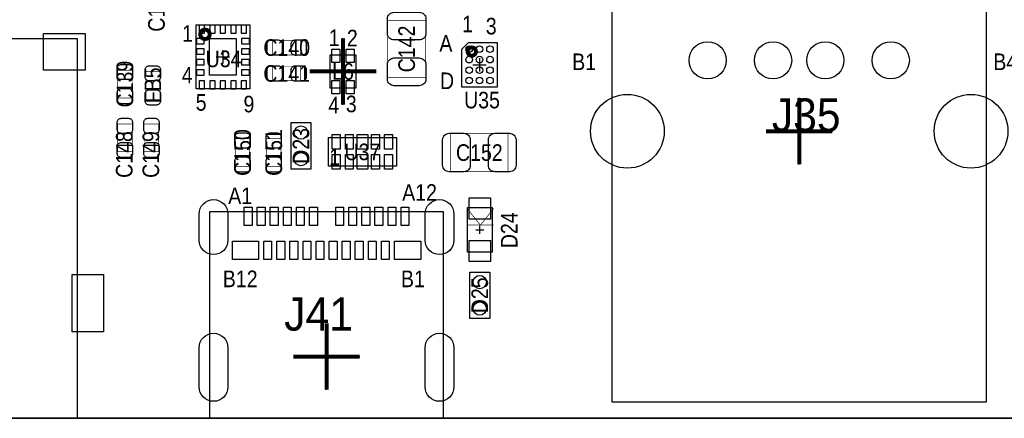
# Model space of a CAD drawing. Extents: x 0 to 170, y -5 to 121.
# Tile 6 of 13: x 94 to 131, y 0 to 15. Entities that reach past the tile are written whole.
import ezdxf
from ezdxf.enums import TextEntityAlignment as Align

# ---------------------------------------------------------------- set-up
doc = ezdxf.new("R2010")
doc.units = 0
for name, color, linetype in [('BG_OUTLINE', 3, 'CONTINUOUS'), ('PG_ASSEMBLY_TOP', 140, 'CONTINUOUS'), ('PG_BODY_CENTER', 211, 'CONTINUOUS'), ('PIN_TOP', 160, 'CONTINUOUS'), ('RD_ASSEMBLY_TOP', 140, 'CONTINUOUS')]:
    doc.layers.add(name, color=color, linetype=linetype)

msp = doc.modelspace()

# ---------------------------------------------------------------- linework, layer by layer
at = {"layer": 'BG_OUTLINE'}
msp.add_lwpolyline([(169.926, 0), (169.926, 39.77386), (164.5158, 39.77386, -0.414214), (163.5252, 40.76446), (163.5252, 44.26966, -0.406818), (164.5158, 45.28566), (169.926, 45.28566), (169.926, 70.5358), (164.5158, 70.5358, -0.414214), (163.5252, 71.5264), (163.5252, 75.0316, -0.406818), (164.5158, 76.0476), (169.926, 76.0476), (169.926, 119.888), (17.526, 119.888), (0, 119.888), (0, 0)], format="xyb", close=True, dxfattribs=at)
msp.add_lwpolyline([(169.926, 0), (0, 0)], dxfattribs=at)
at = {"layer": 'PG_ASSEMBLY_TOP'}
for points in [[(116.332508, 0.615696), (116.332508, 17.915636), (130.632708, 17.915636), (130.632708, 0.615696), (116.332508, 0.615696)], [(81.18348, 0.70612), (89.68486, 0.71628), (92.27312, 0.01524), (95.885, 0.00508), (95.885, 14.50594), (81.18348, 14.50594), (81.18348, 0.70612)], [(110.569248, 12.67206), (111.949484, 12.67206), (111.949484, 14.352016), (110.819438, 14.352016), (110.569248, 14.10208), (110.569248, 12.67206)], [(105.538016, 12.63523), (106.538776, 12.63523), (106.538776, 13.88491), (105.538016, 13.88491), (105.538016, 12.63523)], [(104.813354, 11.303), (104.813354, 9.525), (104.051354, 9.525), (104.051354, 11.303), (104.813354, 11.303)], [(110.796832, 6.356858), (110.796832, 8.058658), (111.736632, 8.058658), (111.736632, 6.356858), (110.796832, 6.356858)], [(100.940616, 0), (109.8804, 0), (109.8804, 7.899908), (100.940616, 7.899908), (100.940616, 0)], [(111.647732, 5.590794), (111.647732, 3.812794), (110.885732, 3.812794), (110.885732, 5.590794), (111.647732, 5.590794)]]:
    msp.add_lwpolyline(points, dxfattribs=at)
for points, const_width in [([(109.202728, 13.02004), (107.742736, 13.02004), (107.742736, 15.220188), (109.202728, 15.220188), (109.202728, 13.02004)], 0.024892), ([(104.416098, 14.453108), (104.416098, 13.893292), (103.355902, 13.893292), (103.355902, 14.453108), (104.416098, 14.453108)], 0.024892), ([(97.418398, 13.306806), (97.978214, 13.306806), (97.978214, 12.24661), (97.418398, 12.24661), (97.418398, 13.306806)], 0.024892), ([(98.487992, 13.257784), (99.047808, 13.257784), (99.047808, 12.197588), (98.487992, 12.197588), (98.487992, 13.257784)], 0.024892), ([(103.355902, 12.902692), (103.355902, 13.462508), (104.416098, 13.462508), (104.416098, 12.902692), (103.355902, 12.902692)], 0.024892), ([(97.42043, 11.248898), (97.980246, 11.248898), (97.980246, 10.188702), (97.42043, 10.188702), (97.42043, 11.248898)], 0.024892), ([(98.436684, 11.248898), (98.9965, 11.248898), (98.9965, 10.188702), (98.436684, 10.188702), (98.436684, 11.248898)], 0.024892), ([(102.476554, 9.629902), (101.916738, 9.629902), (101.916738, 10.690098), (102.476554, 10.690098), (102.476554, 9.629902)], 0.024892), ([(103.110792, 10.690098), (103.670608, 10.690098), (103.670608, 9.629902), (103.110792, 9.629902), (103.110792, 10.690098)], 0.024892), ([(110.151926, 9.430004), (110.151926, 10.889996), (112.352074, 10.889996), (112.352074, 9.430004), (110.151926, 9.430004)], 0.024892), ([(111.292132, 7.385558), (110.784132, 8.020558)], 0.0254), ([(111.800132, 8.020558), (111.292132, 7.385558)], 0.0254), ([(110.784132, 7.385558), (111.292132, 7.385558)], 0.0254), ([(111.292132, 7.385558), (111.800132, 7.385558)], 0.0254)]:
    msp.add_lwpolyline(points, dxfattribs=dict(at, const_width=const_width))
for points in [[(100.42271, 12.592558), (100.42271, 15.042642), (102.47249, 15.042642), (102.47249, 12.592558)], [(105.481628, 9.63549), (105.481628, 10.73531), (108.081572, 10.73531), (108.081572, 9.63549)]]:
    msp.add_lwpolyline(points, close=True, dxfattribs=at)
at = {"layer": 'PG_ASSEMBLY_TOP', "const_width": 0.1524}
for points in [[(100.94214, 14.6812, 1.000211), (100.58146, 14.6812, 0.999789), (100.94214, 14.6812)], [(111.12119, 14.020292, 1.000292), (110.80623, 14.020292, 0.999708), (111.12119, 14.020292)]]:
    msp.add_lwpolyline(points, format="xyb", dxfattribs=at)
at = {"layer": 'PG_BODY_CENTER', "const_width": 0.1524}
for points in [[(106.038396, 11.99007), (106.038396, 14.53007)], [(104.768396, 13.26007), (107.308396, 13.26007)], [(123.482608, 9.705594), (123.482608, 12.245594)], [(122.212608, 10.975594), (124.752608, 10.975594)], [(105.410508, 1.089914), (105.410508, 3.629914)], [(104.140508, 2.359914), (106.680508, 2.359914)]]:
    msp.add_lwpolyline(points, dxfattribs=at)
at = {"layer": 'PG_BODY_CENTER'}
for points in [[(106.038396, 11.99007), (106.038396, 14.53007)], [(101.4476, 14.0716), (101.4476, 13.5636)], [(101.1936, 13.8176), (101.7016, 13.8176)], [(111.259366, 13.766038), (111.259366, 13.258038)], [(104.768396, 13.26007), (107.308396, 13.26007)], [(111.005366, 13.512038), (111.513366, 13.512038)], [(123.482608, 9.705594), (123.482608, 12.245594)], [(122.212608, 10.975594), (124.752608, 10.975594)], [(111.114332, 7.207758), (111.419132, 7.207758)], [(111.266732, 7.055358), (111.266732, 7.360158)], [(105.410508, 1.089914), (105.410508, 3.629914)], [(104.140508, 2.359914), (106.680508, 2.359914)]]:
    msp.add_lwpolyline(points, dxfattribs=at)
at = {"layer": 'PIN_TOP'}
for points in [[(109.207808, 15.275052), (109.207808, 14.715236, -0.414709), (108.957618, 14.465046), (107.987846, 14.465046, -0.414709), (107.737656, 14.715236), (107.737656, 15.275052, -0.414709), (107.987846, 15.525242), (108.957618, 15.525242, -0.414709)], [(100.7491, 14.72946), (100.7491, 15.03172, 0.414214), (100.74783, 15.03299), (100.54717, 15.03299, 0.414214), (100.5459, 15.03172), (100.5459, 14.72946, 0.414214), (100.54717, 14.72819), (100.74783, 14.72819, 0.414214)], [(101.14915, 14.72946), (101.14915, 15.03172, 0.414214), (101.14788, 15.03299), (100.94722, 15.03299, 0.414214), (100.94595, 15.03172), (100.94595, 14.72946, 0.414214), (100.94722, 14.72819), (101.14788, 14.72819, 0.414214)], [(101.5492, 14.72946), (101.5492, 15.03172, 0.414214), (101.54793, 15.03299), (101.34727, 15.03299, 0.414214), (101.346, 15.03172), (101.346, 14.72946, 0.414214), (101.34727, 14.72819), (101.54793, 14.72819, 0.414214)], [(101.94925, 14.72946), (101.94925, 15.03172, 0.414214), (101.94798, 15.03299), (101.74732, 15.03299, 0.414214), (101.74605, 15.03172), (101.74605, 14.72946, 0.414214), (101.74732, 14.72819), (101.94798, 14.72819, 0.414214)], [(102.3493, 14.72946), (102.3493, 15.03172, 0.414214), (102.34803, 15.03299), (102.14737, 15.03299, 0.414214), (102.1461, 15.03172), (102.1461, 14.72946, 0.414214), (102.14737, 14.72819), (102.34803, 14.72819, 0.414214)], [(100.433632, 14.315948), (100.735892, 14.315948, 0.414214), (100.737162, 14.317218), (100.737162, 14.517878, 0.414214), (100.735892, 14.519148), (100.433632, 14.519148, 0.414214), (100.432362, 14.517878), (100.432362, 14.317218, 0.414214)], [(102.159308, 14.315948), (102.461568, 14.315948, 0.414214), (102.462838, 14.317218), (102.462838, 14.517878, 0.414214), (102.461568, 14.519148), (102.159308, 14.519148, 0.414214), (102.158038, 14.517878), (102.158038, 14.317218, 0.414214)], [(103.286052, 14.463268), (103.56596, 14.463268, -0.414846), (103.716074, 14.313154), (103.716074, 14.033246, -0.414846), (103.56596, 13.883132), (103.286052, 13.883132, -0.414846), (103.135938, 14.033246), (103.135938, 14.313154, -0.414846)], [(104.485948, 13.883132), (104.20604, 13.883132, -0.414846), (104.055926, 14.033246), (104.055926, 14.313154, -0.414846), (104.20604, 14.463268), (104.485948, 14.463268, -0.414846), (104.636062, 14.313154), (104.636062, 14.033246, -0.414846)], [(100.433632, 13.915898), (100.735892, 13.915898, 0.414214), (100.737162, 13.917168), (100.737162, 14.117828, 0.414214), (100.735892, 14.119098), (100.433632, 14.119098, 0.414214), (100.432362, 14.117828), (100.432362, 13.917168, 0.414214)], [(102.159308, 13.915898), (102.461568, 13.915898, 0.414214), (102.462838, 13.917168), (102.462838, 14.117828, 0.414214), (102.461568, 14.119098), (102.159308, 14.119098, 0.414214), (102.158038, 14.117828), (102.158038, 13.917168, 0.414214)], [(100.433632, 13.516102), (100.735892, 13.516102, 0.414214), (100.737162, 13.517372), (100.737162, 13.718032, 0.414214), (100.735892, 13.719302), (100.433632, 13.719302, 0.414214), (100.432362, 13.718032), (100.432362, 13.517372, 0.414214)], [(102.159308, 13.516102), (102.461568, 13.516102, 0.414214), (102.462838, 13.517372), (102.462838, 13.718032, 0.414214), (102.461568, 13.719302), (102.159308, 13.719302, 0.414214), (102.158038, 13.718032), (102.158038, 13.517372, 0.414214)], [(107.737656, 12.965176), (107.737656, 13.524992, -0.414709), (107.987846, 13.775182), (108.957618, 13.775182, -0.414709), (109.207808, 13.524992), (109.207808, 12.965176, -0.414709), (108.957618, 12.714986), (107.987846, 12.714986, -0.414709)], [(97.988374, 13.376656), (97.988374, 13.096748, -0.414846), (97.83826, 12.946634), (97.558352, 12.946634, -0.414846), (97.408238, 13.096748), (97.408238, 13.376656, -0.414846), (97.558352, 13.52677), (97.83826, 13.52677, -0.414846)], [(99.057968, 13.327634), (99.057968, 13.047726, -0.414846), (98.907854, 12.897612), (98.627946, 12.897612, -0.414846), (98.477832, 13.047726), (98.477832, 13.327634, -0.414846), (98.627946, 13.477748), (98.907854, 13.477748, -0.414846)], [(100.433632, 13.116052), (100.735892, 13.116052, 0.414214), (100.737162, 13.117322), (100.737162, 13.317982, 0.414214), (100.735892, 13.319252), (100.433632, 13.319252, 0.414214), (100.432362, 13.317982), (100.432362, 13.117322, 0.414214)], [(102.159308, 13.116052), (102.461568, 13.116052, 0.414214), (102.462838, 13.117322), (102.462838, 13.317982, 0.414214), (102.461568, 13.319252), (102.159308, 13.319252, 0.414214), (102.158038, 13.317982), (102.158038, 13.117322, 0.414214)], [(103.286052, 13.472668), (103.56596, 13.472668, -0.414846), (103.716074, 13.322554), (103.716074, 13.042646, -0.414846), (103.56596, 12.892532), (103.286052, 12.892532, -0.414846), (103.135938, 13.042646), (103.135938, 13.322554, -0.414846)], [(104.485948, 12.892532), (104.20604, 12.892532, -0.414846), (104.055926, 13.042646), (104.055926, 13.322554, -0.414846), (104.20604, 13.472668), (104.485948, 13.472668, -0.414846), (104.636062, 13.322554), (104.636062, 13.042646, -0.414846)], [(100.7491, 12.60348), (100.7491, 12.90574, 0.414214), (100.74783, 12.90701), (100.54717, 12.90701, 0.414214), (100.5459, 12.90574), (100.5459, 12.60348, 0.414214), (100.54717, 12.60221), (100.74783, 12.60221, 0.414214)], [(101.14915, 12.60348), (101.14915, 12.90574, 0.414214), (101.14788, 12.90701), (100.94722, 12.90701, 0.414214), (100.94595, 12.90574), (100.94595, 12.60348, 0.414214), (100.94722, 12.60221), (101.14788, 12.60221, 0.414214)], [(101.5492, 12.60348), (101.5492, 12.90574, 0.414214), (101.54793, 12.90701), (101.34727, 12.90701, 0.414214), (101.346, 12.90574), (101.346, 12.60348, 0.414214), (101.34727, 12.60221), (101.54793, 12.60221, 0.414214)], [(101.94925, 12.60348), (101.94925, 12.90574, 0.414214), (101.94798, 12.90701), (101.74732, 12.90701, 0.414214), (101.74605, 12.90574), (101.74605, 12.60348, 0.414214), (101.74732, 12.60221), (101.94798, 12.60221, 0.414214)], [(102.3493, 12.60348), (102.3493, 12.90574, 0.414214), (102.34803, 12.90701), (102.14737, 12.90701, 0.414214), (102.1461, 12.90574), (102.1461, 12.60348, 0.414214), (102.14737, 12.60221), (102.34803, 12.60221, 0.414214)], [(97.408238, 12.17676), (97.408238, 12.456668, -0.414846), (97.558352, 12.606782), (97.83826, 12.606782, -0.414846), (97.988374, 12.456668), (97.988374, 12.17676, -0.414846), (97.83826, 12.026646), (97.558352, 12.026646, -0.414846)], [(98.477832, 12.127738), (98.477832, 12.407646, -0.414846), (98.627946, 12.55776), (98.907854, 12.55776, -0.414846), (99.057968, 12.407646), (99.057968, 12.127738, -0.414846), (98.907854, 11.977624), (98.627946, 11.977624, -0.414846)], [(97.990406, 11.318748), (97.990406, 11.03884, -0.414846), (97.840292, 10.888726), (97.560384, 10.888726, -0.414846), (97.41027, 11.03884), (97.41027, 11.318748, -0.414846), (97.560384, 11.468862), (97.840292, 11.468862, -0.414846)], [(99.00666, 11.318748), (99.00666, 11.03884, -0.414846), (98.856546, 10.888726), (98.576638, 10.888726, -0.414846), (98.426524, 11.03884), (98.426524, 11.318748, -0.414846), (98.576638, 11.468862), (98.856546, 11.468862, -0.414846)], [(97.41027, 10.118852), (97.41027, 10.39876, -0.414846), (97.560384, 10.548874), (97.840292, 10.548874, -0.414846), (97.990406, 10.39876), (97.990406, 10.118852, -0.414846), (97.840292, 9.968738), (97.560384, 9.968738, -0.414846)], [(98.426524, 10.118852), (98.426524, 10.39876, -0.414846), (98.576638, 10.548874), (98.856546, 10.548874, -0.414846), (99.00666, 10.39876), (99.00666, 10.118852, -0.414846), (98.856546, 9.968738), (98.576638, 9.968738, -0.414846)], [(102.486714, 10.759948), (102.486714, 10.48004, -0.414846), (102.3366, 10.329926), (102.056692, 10.329926, -0.414846), (101.906578, 10.48004), (101.906578, 10.759948, -0.414846), (102.056692, 10.910062), (102.3366, 10.910062, -0.414846)], [(103.680768, 10.759948), (103.680768, 10.48004, -0.414846), (103.530654, 10.329926), (103.250746, 10.329926, -0.414846), (103.100632, 10.48004), (103.100632, 10.759948, -0.414846), (103.250746, 10.910062), (103.530654, 10.910062, -0.414846)], [(110.097062, 10.895076), (110.656878, 10.895076, -0.414709), (110.907068, 10.644886), (110.907068, 9.675114, -0.414709), (110.656878, 9.424924), (110.097062, 9.424924, -0.414709), (109.846872, 9.675114), (109.846872, 10.644886, -0.414709)], [(112.406938, 9.424924), (111.847122, 9.424924, -0.414709), (111.596932, 9.675114), (111.596932, 10.644886, -0.414709), (111.847122, 10.895076), (112.406938, 10.895076, -0.414709), (112.657128, 10.644886), (112.657128, 9.675114, -0.414709)], [(101.906578, 9.560052), (101.906578, 9.83996, -0.414846), (102.056692, 9.990074), (102.3366, 9.990074, -0.414846), (102.486714, 9.83996), (102.486714, 9.560052, -0.414846), (102.3366, 9.409938), (102.056692, 9.409938, -0.414846)], [(103.100632, 9.560052), (103.100632, 9.83996, -0.414846), (103.250746, 9.990074), (103.530654, 9.990074, -0.414846), (103.680768, 9.83996), (103.680768, 9.560052, -0.414846), (103.530654, 9.409938), (103.250746, 9.409938, -0.414846)], [(101.640513, 7.809865), (101.640513, 6.809867, -1), (100.540439, 6.809867), (100.540439, 7.809865, -1)], [(110.280577, 7.809865), (110.280577, 6.809867, -1), (109.180503, 6.809867), (109.180503, 7.809865, -1)], [(101.640513, 2.699893), (101.640513, 1.200023, -1), (100.540439, 1.200023), (100.540439, 2.699893, -1)], [(110.280577, 2.699893), (110.280577, 1.200023, -1), (109.180503, 1.200023), (109.180503, 2.699893, -1)]]:
    msp.add_lwpolyline(points, format="xyb", close=True, dxfattribs=at)
for points in [[(94.58452, 14.70533), (96.18472, 14.70533), (96.18472, 13.30579), (94.58452, 13.30579)], [(100.9396, 13.1191), (100.9396, 14.5161), (101.9556, 14.5161), (101.9556, 13.1191)], [(105.611676, 13.60551), (105.611676, 14.11351), (105.916476, 14.11351), (105.916476, 13.60551)], [(106.160316, 13.60551), (106.160316, 14.11351), (106.465116, 14.11351), (106.465116, 13.60551)], [(105.611676, 12.40663), (105.611676, 12.91463), (105.916476, 12.91463), (105.916476, 12.40663)], [(106.160316, 12.40663), (106.160316, 12.91463), (106.465116, 12.91463), (106.465116, 12.40663)], [(105.629202, 10.291064), (105.629202, 10.849864), (105.934002, 10.849864), (105.934002, 10.291064)], [(106.129074, 10.291064), (106.129074, 10.849864), (106.433874, 10.849864), (106.433874, 10.291064)], [(106.5784, 10.291064), (106.5784, 10.849864), (106.9848, 10.849864), (106.9848, 10.291064)], [(107.129326, 10.291064), (107.129326, 10.849864), (107.434126, 10.849864), (107.434126, 10.291064)], [(107.629198, 10.291064), (107.629198, 10.849864), (107.933998, 10.849864), (107.933998, 10.291064)], [(105.629202, 9.520936), (105.629202, 10.079736), (105.934002, 10.079736), (105.934002, 9.520936)], [(106.129074, 9.520936), (106.129074, 10.079736), (106.433874, 10.079736), (106.433874, 9.520936)], [(106.5784, 9.520936), (106.5784, 10.079736), (106.9848, 10.079736), (106.9848, 9.520936)], [(107.129326, 9.520936), (107.129326, 10.079736), (107.434126, 10.079736), (107.434126, 9.520936)], [(107.629198, 9.520936), (107.629198, 10.079736), (107.933998, 10.079736), (107.933998, 9.520936)], [(111.673132, 8.426958), (111.673132, 7.614158), (110.860332, 7.614158), (110.860332, 8.426958)], [(102.2604, 7.36981), (102.2604, 8.069834), (102.560374, 8.069834), (102.560374, 7.36981)], [(102.760272, 7.36981), (102.760272, 8.069834), (103.060246, 8.069834), (103.060246, 7.36981)], [(103.260398, 7.36981), (103.260398, 8.069834), (103.560372, 8.069834), (103.560372, 7.36981)], [(103.76027, 7.36981), (103.76027, 8.069834), (104.060244, 8.069834), (104.060244, 7.36981)], [(104.260396, 7.36981), (104.260396, 8.069834), (104.56037, 8.069834), (104.56037, 7.36981)], [(104.760268, 7.36981), (104.760268, 8.069834), (105.060242, 8.069834), (105.060242, 7.36981)], [(105.76052, 7.36981), (105.76052, 8.069834), (106.060494, 8.069834), (106.060494, 7.36981)], [(106.260392, 7.36981), (106.260392, 8.069834), (106.560366, 8.069834), (106.560366, 7.36981)], [(106.760518, 7.36981), (106.760518, 8.069834), (107.060492, 8.069834), (107.060492, 7.36981)], [(107.26039, 7.36981), (107.26039, 8.069834), (107.560364, 8.069834), (107.560364, 7.36981)], [(107.760516, 7.36981), (107.760516, 8.069834), (108.06049, 8.069834), (108.06049, 7.36981)], [(108.260388, 7.36981), (108.260388, 8.069834), (108.560362, 8.069834), (108.560362, 7.36981)], [(111.673132, 6.801358), (111.673132, 5.988558), (110.860332, 5.988558), (110.860332, 6.801358)], [(101.810312, 6.069838), (101.810312, 6.769862), (102.81031, 6.769862), (102.81031, 6.069838)], [(103.010462, 6.069838), (103.010462, 6.769862), (103.310436, 6.769862), (103.310436, 6.069838)], [(103.510334, 6.069838), (103.510334, 6.769862), (103.810308, 6.769862), (103.810308, 6.069838)], [(104.01046, 6.069838), (104.01046, 6.769862), (104.310434, 6.769862), (104.310434, 6.069838)], [(104.510332, 6.069838), (104.510332, 6.769862), (104.810306, 6.769862), (104.810306, 6.069838)], [(105.010458, 6.069838), (105.010458, 6.769862), (105.310432, 6.769862), (105.310432, 6.069838)], [(105.51033, 6.069838), (105.51033, 6.769862), (105.810304, 6.769862), (105.810304, 6.069838)], [(106.010456, 6.069838), (106.010456, 6.769862), (106.31043, 6.769862), (106.31043, 6.069838)], [(106.510328, 6.069838), (106.510328, 6.769862), (106.810302, 6.769862), (106.810302, 6.069838)], [(107.010454, 6.069838), (107.010454, 6.769862), (107.310428, 6.769862), (107.310428, 6.069838)], [(107.510326, 6.069838), (107.510326, 6.769862), (107.8103, 6.769862), (107.8103, 6.069838)], [(108.010452, 6.069838), (108.010452, 6.769862), (109.01045, 6.769862), (109.01045, 6.069838)], [(95.68434, 3.30454), (95.68434, 5.50418), (96.88322, 5.50418), (96.88322, 3.30454)]]:
    msp.add_lwpolyline(points, close=True, dxfattribs=at)
for centre, radius in [((119.982488, 13.68552), 0.7112), ((122.48261, 13.68552), 0.7112), ((124.482606, 13.68552), 0.7112), ((126.982728, 13.68552), 0.7112), ((110.859316, 14.111986), 0.127), ((111.259366, 14.111986), 0.127), ((111.659416, 14.111986), 0.127), ((110.859316, 13.711936), 0.127), ((111.259366, 13.711936), 0.127), ((111.659416, 13.711936), 0.127), ((110.859316, 13.31214), 0.127), ((111.259366, 13.31214), 0.127), ((111.659416, 13.31214), 0.127), ((110.859316, 12.91209), 0.127), ((111.259366, 12.91209), 0.127), ((111.659416, 12.91209), 0.127), ((116.912644, 10.975594), 1.4097), ((130.052572, 10.975594), 1.4097), ((104.432354, 10.922), 0.254), ((104.432354, 9.906), 0.254), ((111.266732, 5.209794), 0.254), ((111.266732, 4.193794), 0.254)]:
    msp.add_circle(centre, radius, dxfattribs=at)

# ---------------------------------------------------------------- texts
at = {"layer": 'PG_ASSEMBLY_TOP', "width": 0.88}
for s, p in [('1', (110.595918, 14.757654)), ('3', (111.499142, 14.675612)), ('1', (99.888294, 14.394688)), ('1', (105.489756, 14.23035)), ('2', (106.188256, 14.22019)), ('A', (109.72419, 14.01572)), ('B1', (114.802666, 13.312394)), ('B4', (130.90271, 13.312394)), ('4', (99.8728, 12.8016)), ('D', (109.747558, 12.585446)), ('5', (100.4062, 11.7602)), ('9', (102.235, 11.6967)), ('4', (105.479596, 11.65987)), ('3', (106.147616, 11.70051)), ('1', (105.5116, 9.6774))]:
    msp.add_text(s, height=0.635, dxfattribs=at).set_placement(p)
for s, p in [('A1', (102.108508, 8.187944)), ('A12', (108.966508, 8.314944)), ('B12', (102.108508, 5.012944)), ('B1', (108.712508, 5.012944))]:
    msp.add_text(s, height=0.635, dxfattribs=at).set_placement(p, align=Align.CENTER)
at = {"layer": 'RD_ASSEMBLY_TOP', "width": 0.88}
for s, p in [('C129', (99.2251, 15.6718)), ('C142', (108.790232, 14.120114)), ('C139', (98.015806, 12.776708)), ('FB5', (99.0854, 12.727686)), ('C148', (97.992438, 10.0838)), ('C149', (99.008692, 10.0838)), ('C150', (102.514146, 10.16)), ('C151', (103.7082, 10.16)), ('D23', (104.749854, 10.414)), ('D24', (112.7125, 7.1882)), ('D25', (111.584232, 4.701794))]:
    msp.add_text(s, height=0.635, rotation=90, dxfattribs=at).set_placement(p, align=Align.CENTER)
at = {"layer": 'RD_ASSEMBLY_TOP'}
for s, height, width, p in [('C140', 0.635, 0.88, (103.886, 13.8557)), ('U34', 0.635, 0.88, (101.473, 13.4239)), ('L6', 0.635, 0.88, (106.038396, 12.94257)), ('C141', 0.635, 0.88, (103.886, 12.8651)), ('U35', 0.635, 0.88, (111.3536, 11.8491)), ('J35', 1.27, 0.96, (123.7488, 10.9601)), ('U37', 0.635, 0.88, (106.7816, 9.8679)), ('C152', 0.635, 0.88, (111.252, 9.8425)), ('J41', 1.27, 0.96, (105.1052, 3.3528))]:
    msp.add_text(s, height=height, dxfattribs=dict(at, width=width)).set_placement(p, align=Align.CENTER)

doc.saveas('drawing.dxf')
